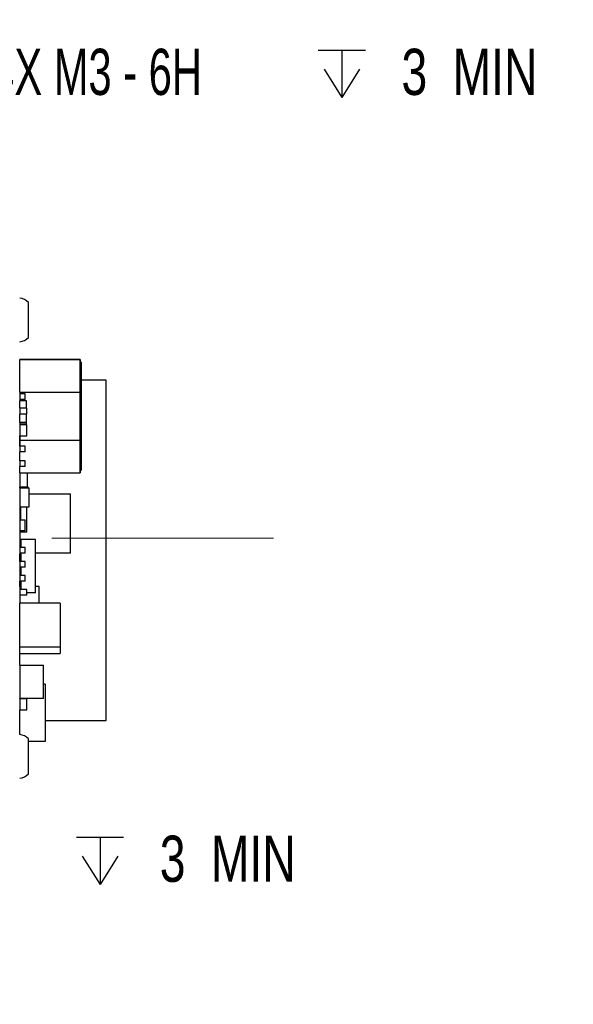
# Paper-space layout 'FFC body' of a CAD drawing. Header units: millimetres. Extents: x 5 to 274, y 4 to 211.
# Tile 4 of 12: x 134 to 165, y 86 to 142. Entities that reach past the tile are written whole.
import ezdxf

# ---------------------------------------------------------------- set-up
doc = ezdxf.new("R2010")
doc.units = ezdxf.units.MM
doc.linetypes.add('CENTERX2', pattern=[20.32, 12.7, -2.54, 2.54, -2.54])
doc.layers.add('DIMENSIONS', color=8, linetype='Continuous')
doc.styles.add('SLDTEXTSTYLE0', font='TXT', dxfattribs={"width": 0.75})
doc.styles.add('SLDTEXTSTYLE5', font='TXT', dxfattribs={"width": 0.675})
doc.dimstyles.new('SLDDIMSTYLE9', dxfattribs={"dimtxt": 2.645833, "dimasz": 3.302, "dimexe": 0, "dimexo": 0.0625, "dimgap": 0.661458, "dimtad": 0, "dimtih": 1, "dimtoh": 1, "dimdec": 6, "dimrnd": 1e-09, "dimzin": 12, "dimdsep": 46, "dimtxsty": 'SLDTEXTSTYLE0', "dimsah": 1, "dimcen": 0, "dimadec": 0, "dimazin": 3, "dimtfac": 1, "dimtofl": 0, "dimtmove": 0, "dimatfit": 3, "dimfxl": 1, "dimfrac": 2, "dimtolj": 1, "dimtzin": 12, "dimarcsym": 0})

# ---------------------------------------------------------------- blocks, each defined once
blk = doc.blocks.new('SW_SYMBOL_HOLE_DEPTH')
at = {"layer": 'DIMENSIONS', "color": 0}
for p, q in [((0, 875), (800, 875)), ((400, 875), (400, 75)), ((100, 555), (400, 75)), ((700, 555), (400, 75))]:
    blk.add_line(p, q, dxfattribs=at)
blk = doc.blocks.new('_D_60')
at = {"layer": 'DIMENSIONS'}
for p, q in [((117.593, 105.582), (111.714, 94.125)), ((111.714, 94.125), (118.064, 94.125))]:
    blk.add_line(p, q, dxfattribs=at)
blk.add_solid([(117.593, 105.582), (115.633, 102.876), (116.537, 102.412)], dxfattribs=at)
at = {"layer": 'DIMENSIONS', "xscale": 0.0033796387, "yscale": 0.0033796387, "zscale": 0.0033796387}
blk.add_blockref('SW_SYMBOL_HOLE_DEPTH', (136.801, 92.39), dxfattribs=at)
at = {"layer": 'DIMENSIONS', "attachment_point": 1}
for s, insert, char_height, style in [('4X M2 - 6H', (118.064, 95.434), 2.6458, 'SLDTEXTSTYLE5'), ('3', (141.577, 95.434), 2.646, 'SLDTEXTSTYLE0'), ('MIN', (144.507, 95.434), 2.6458, 'SLDTEXTSTYLE0')]:
    blk.add_mtext(s, dxfattribs=dict(at, insert=insert, char_height=char_height, style=style))
blk = doc.blocks.new('_D_66')
at = {"layer": 'DIMENSIONS'}
for p, q in [((119.366, 145.197), (130.36, 139.192)), ((130.36, 139.192), (131.917, 139.192))]:
    blk.add_line(p, q, dxfattribs=at)
blk.add_solid([(119.366, 145.197), (122.02, 143.169), (122.507, 144.06)], dxfattribs=at)
at = {"layer": 'DIMENSIONS', "xscale": 0.0033796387, "yscale": 0.0033796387, "zscale": 0.0033796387}
blk.add_blockref('SW_SYMBOL_HOLE_DEPTH', (150.654, 137.457), dxfattribs=at)
at = {"layer": 'DIMENSIONS', "attachment_point": 1}
for s, insert, char_height, style in [('4X M3 - 6H', (131.917, 140.501), 2.6458, 'SLDTEXTSTYLE5'), ('3', (155.429, 140.501), 2.646, 'SLDTEXTSTYLE0'), ('MIN', (158.359, 140.501), 2.6458, 'SLDTEXTSTYLE0')]:
    blk.add_mtext(s, dxfattribs=dict(at, insert=insert, char_height=char_height, style=style))

psp = doc.layouts.new('FFC body')

# ---------------------------------------------------------------- linework, layer by layer
at = {"color": 7, "linetype": 'Continuous', "lineweight": 25}
for p, q in [((134.0491738, 123.9718718), (134.0491738, 125.9718718)), ((133.5636799, 120.8298598), (133.56368, 122.6963396)), ((137.01368, 122.6963396), (133.56368, 122.6963396)), ((133.94368, 122.6963396), (133.56368, 122.6963396)), ((133.56368, 122.6963396), (133.56368, 122.6963396)), ((133.5636801, 122.6963399), (137.0136801, 122.6963399)), ((133.5636801, 122.6963399), (133.9436801, 122.6963399)), ((133.5636801, 122.6963399), (133.5636801, 122.6963399)), ((133.94368, 122.6963396), (133.9436801, 122.6963399)), ((137.01368, 122.6963396), (137.0136799, 120.8298598)), ((137.0136799, 120.7583254), (137.01368, 122.5463396)), ((137.0136801, 122.6963399), (137.01368, 122.6963396)), ((137.01368, 122.5463396), (137.0136801, 122.5463399)), ((137.01368, 122.5463396), (137.06368, 122.5463396)), ((137.0136802, 120.8298605), (137.0136801, 122.6963399)), ((137.0636801, 122.5463399), (137.0136801, 122.5463399)), ((137.06368, 122.5463396), (137.0636799, 120.7583254)), ((137.0636801, 122.5463399), (137.06368, 122.5463396)), ((137.0636802, 120.7583261), (137.0636801, 122.5463399)), ((138.5136828, 121.5218733), (137.0636802, 121.5218733)), ((138.5136828, 102.0218748), (138.5136828, 121.5218733)), ((133.5636799, 120.8298598), (133.5636799, 120.7358382)), ((133.5636799, 120.8298598), (137.0136799, 120.8298598)), ((133.8636794, 120.7358382), (133.56368, 120.7358382)), ((133.56368, 120.7358382), (133.56368, 120.4068523)), ((133.8636794, 120.4068523), (133.8636794, 120.7358382)), ((137.0136799, 120.8298598), (137.0136799, 118.0828191)), ((137.0136799, 118.1543534), (137.0136799, 120.7583254)), ((137.0136799, 120.7583254), (137.0636799, 120.7583254)), ((137.0136802, 118.0828198), (137.0136802, 120.8298605)), ((137.0636799, 120.7583254), (137.0636799, 118.1543534)), ((137.0636801, 121.0081754), (137.06368, 121.1995077)), ((137.0636802, 118.1543541), (137.0636802, 120.7583261)), ((133.5636799, 120.4068523), (133.5636799, 120.3413394)), ((133.9436799, 120.3413394), (133.5636799, 120.3413394)), ((133.8636794, 120.4068523), (133.56368, 120.4068523)), ((133.56368, 119.9108413), (133.56368, 120.34134)), ((133.9436799, 119.9108413), (133.9436799, 120.3413394)), ((137.0636801, 120.6427644), (137.0636801, 120.2409439)), ((133.5536794, 119.8862659), (133.5536794, 119.6962659)), ((133.5536794, 119.6962659), (133.5636794, 119.6962659)), ((133.5636794, 119.0962659), (133.5636794, 119.5818554)), ((133.9636792, 119.9108413), (133.56368, 119.9108413)), ((133.56368, 119.9108413), (133.56368, 119.5818554)), ((133.9636792, 119.5818554), (133.56368, 119.5818554)), ((133.9436799, 118.9608425), (133.9436799, 119.5818554)), ((133.9636792, 119.5818554), (133.9636792, 119.9108413)), ((133.5536794, 119.0962659), (133.5636794, 119.0962659)), ((133.5536794, 119.0962659), (133.5536794, 118.9062659)), ((133.5636794, 119.0962659), (133.5536794, 119.0962659)), ((133.5536794, 119.0962659), (133.5536794, 119.0962659)), ((133.5636794, 119.0962659), (133.9436799, 119.0962659)), ((133.9436799, 119.0962659), (133.5636794, 119.0962659)), ((133.5636794, 119.0962659), (133.5636794, 119.0962659)), ((133.56368, 119.0608428), (133.56368, 118.9608425)), ((133.9436799, 119.0608428), (133.56368, 119.0608428)), ((133.9636792, 118.9608425), (133.56368, 118.9608425)), ((133.56368, 118.9608425), (133.56368, 118.3318572)), ((133.9636792, 118.3318572), (133.9636792, 118.9608425)), ((137.06368, 118.1806165), (137.06368, 118.6439093)), ((137.06368, 118.1806164), (137.06368, 118.6439092)), ((137.06368, 118.6082935), (137.06368, 118.0619929)), ((137.06368, 118.6082934), (137.06368, 118.0619928)), ((137.0636801, 118.1806166), (137.0636801, 118.6439094)), ((137.0636801, 118.2820069), (137.0636801, 118.6398883)), ((137.0636801, 118.6082936), (137.0636801, 118.061993)), ((133.5536794, 118.2619907), (133.5536794, 117.7819907)), ((133.5636794, 118.2619907), (133.5536794, 118.2619907)), ((133.5636799, 118.0828191), (133.5636799, 118.3318572)), ((133.5636799, 118.0828191), (137.0136799, 118.0828191)), ((133.5636799, 117.7358382), (133.5636799, 118.0828191)), ((133.56368, 118.3318572), (133.9636792, 118.3318572)), ((137.01368, 116.3663396), (137.0136799, 118.1543534)), ((137.0136799, 118.1543534), (137.0636799, 118.1543534)), ((137.0136799, 118.0828191), (137.01368, 116.2163396)), ((137.0136801, 116.2163399), (137.0136802, 118.0828198)), ((137.0636799, 118.1543534), (137.06368, 116.3663396)), ((137.0636799, 117.4886931), (137.06368, 118.0579716)), ((137.06368, 118.0619929), (137.06368, 117.4886933)), ((137.06368, 118.0619928), (137.06368, 117.4886932)), ((137.06368, 117.4886933), (137.0636801, 118.0579718)), ((137.06368, 117.4886932), (137.06368, 118.0579717)), ((137.0636801, 117.9459544), (137.06368, 117.4530775)), ((137.06368, 117.9459543), (137.06368, 117.4530774)), ((137.06368, 117.9459542), (137.06368, 117.4530773)), ((137.0636801, 116.3663399), (137.0636802, 118.1543541)), ((137.0636801, 118.061993), (137.0636801, 117.4886934)), ((133.5636794, 117.7819907), (133.5536794, 117.7819907)), ((133.5636799, 116.9003623), (133.5636799, 117.4068523)), ((133.56368, 117.7358382), (133.56368, 117.4068523)), ((133.8636794, 117.7358382), (133.56368, 117.7358382)), ((133.8636794, 117.4068523), (133.56368, 117.4068523)), ((133.8636794, 117.4068523), (133.8636794, 117.7358382)), ((133.8636794, 116.9003623), (133.56368, 116.9003623)), ((133.56368, 116.9003623), (133.56368, 116.5713764)), ((133.8636794, 116.5713764), (133.8636794, 116.9003623)), ((133.56368, 116.2163396), (133.5636799, 116.5713764)), ((133.8636794, 116.5713764), (133.56368, 116.5713764)), ((133.56368, 116.2163399), (133.56368, 115.3858723)), ((133.56368, 116.2163396), (137.01368, 116.2163396)), ((133.9936792, 115.3858723), (133.9936792, 116.2163396)), ((137.01368, 116.3663396), (137.06368, 116.3663396)), ((137.01368, 116.2163396), (137.0136801, 116.2163399)), ((137.06368, 116.3663396), (137.0636801, 116.3663399)), ((133.5536794, 115.3614589), (133.5536794, 114.8814589)), ((133.5636794, 115.3614589), (133.5536794, 115.3614589)), ((133.5636794, 115.3714589), (134.0436794, 115.3714589)), ((133.5636794, 115.3614589), (133.5636794, 115.3714589)), ((133.9936792, 115.3858723), (133.56368, 115.3858723)), ((133.56368, 115.371459), (133.56368, 115.3858723)), ((133.56368, 115.3338438), (133.56368, 115.3338437)), ((134.09368, 115.3338438), (133.56368, 115.3338438)), ((134.09368, 115.3338437), (133.56368, 115.3338437)), ((133.56368, 115.3338437), (133.56368, 114.2588437)), ((134.0436794, 115.3614589), (134.0436794, 115.3714589)), ((134.0436794, 115.3614589), (134.0536794, 115.3614589)), ((134.0536794, 115.3338438), (134.0536794, 115.3614589)), ((134.09368, 115.3338437), (134.09368, 115.3338438)), ((134.09368, 114.2588437), (134.09368, 115.3338437)), ((133.5636794, 114.8814589), (133.5536794, 114.8814589)), ((134.09368, 115.0158703), (136.4636793, 115.0158703)), ((136.4636793, 111.615872), (136.4636793, 115.0158703)), ((133.56368, 114.2588437), (133.56368, 113.5276226)), ((133.56368, 114.2588437), (134.09368, 114.2588437)), ((133.6036799, 114.2588437), (133.6036799, 113.5276226)), ((133.9636792, 112.8212641), (133.9636792, 114.2588437)), ((133.56368, 113.5276226), (133.8636794, 113.5276226)), ((133.56368, 113.5276226), (133.56368, 112.8986373)), ((133.8636794, 112.8986373), (133.8636794, 113.5276226)), ((133.56368, 112.8986373), (133.56368, 112.2108387)), ((133.8636794, 112.8986373), (133.56368, 112.8986373)), ((133.6036799, 112.8986373), (133.6036799, 112.8212641)), ((133.9636792, 112.8212641), (133.6036799, 112.8212641)), ((133.6136799, 112.3864271), (133.6136799, 111.935839)), ((134.4636807, 112.3864271), (133.6136799, 112.3864271)), ((134.4636807, 109.3364255), (134.4636807, 112.3864271)), ((133.56368, 112.2108387), (133.6136799, 112.2108387)), ((133.56368, 112.2108387), (133.56368, 111.935839)), ((133.8636794, 111.935839), (133.56368, 111.935839)), ((133.56368, 111.935839), (133.56368, 111.6068531)), ((133.8636794, 111.6068531), (133.8636794, 111.935839)), ((133.56368, 111.6068531), (133.56368, 111.5818534)), ((133.8636794, 111.6068531), (133.56368, 111.6068531)), ((133.6136799, 111.5818534), (133.56368, 111.5818534)), ((133.56368, 111.1319182), (133.56368, 111.5818534)), ((133.8636794, 111.1319182), (133.56368, 111.1319182)), ((133.56368, 111.1319182), (133.56368, 110.8029324)), ((133.6136799, 111.6068531), (133.6136799, 111.1319182)), ((133.8636794, 110.8029324), (133.8636794, 111.1319182)), ((136.4636793, 111.615872), (134.4636807, 111.615872)), ((133.5536794, 110.9362308), (133.5536794, 110.4562308)), ((133.5636794, 110.9362308), (133.5536794, 110.9362308)), ((133.8636794, 110.8029324), (133.56368, 110.8029324)), ((133.56368, 110.6858372), (133.56368, 110.3346389)), ((133.56368, 110.6858372), (133.6136799, 110.6858372)), ((133.6136799, 110.8029324), (133.6136799, 110.3346389)), ((133.5636794, 110.4562308), (133.5536794, 110.4562308)), ((133.56368, 110.3346389), (133.56368, 110.005653)), ((133.8636794, 110.3346389), (133.56368, 110.3346389)), ((133.8636794, 110.005653), (133.56368, 110.005653)), ((133.56368, 109.6963457), (133.56368, 110.005653)), ((133.6136799, 110.005653), (133.6136799, 109.5358413)), ((133.8636794, 110.005653), (133.8636794, 110.3346389)), ((133.56368, 109.6963457), (133.56368, 109.5358413)), ((133.6136799, 109.6963457), (133.56368, 109.6963457)), ((133.9636792, 109.5358413), (133.56368, 109.5358413)), ((133.56368, 109.5358413), (133.56368, 109.2068554)), ((133.9636792, 109.2068554), (133.9636792, 109.5358413)), ((134.6636804, 109.6963457), (134.4636807, 109.6963457)), ((134.6636804, 108.7464412), (134.6636804, 109.6963457)), ((133.56368, 109.2068554), (133.56368, 108.7464412)), ((133.9636792, 109.2068554), (133.56368, 109.2068554)), ((134.4636807, 109.3364255), (133.9636792, 109.3364255)), ((135.8636805, 108.7464412), (133.56368, 108.7464412)), ((133.56368, 106.2464309), (133.56368, 108.7464412)), ((135.8636805, 108.7464412), (135.8636805, 106.2464309)), ((133.56368, 106.2464309), (135.8636805, 106.2464309)), ((133.56368, 105.8654304), (133.56368, 106.2464309)), ((135.8636805, 106.2464309), (135.8636805, 105.8654304)), ((133.56368, 105.1903484), (133.56368, 105.8654304)), ((133.56368, 105.8654304), (135.8636805, 105.8654304)), ((133.56368, 105.1903484), (133.56368, 103.2903472)), ((133.56368, 105.1903484), (134.9136799, 105.1903484)), ((134.9136799, 103.2903472), (134.9136799, 105.1903484)), ((135.0136797, 104.1114097), (134.9136799, 104.1114097)), ((135.0136797, 104.1114097), (135.0136797, 100.8314365)), ((134.9136799, 103.2903472), (133.56368, 103.2903472)), ((133.56368, 103.2608379), (133.56368, 103.2903472)), ((133.9636792, 103.2608379), (133.56368, 103.2608379)), ((133.56368, 103.2608379), (133.56368, 102.6318526)), ((133.9636792, 102.6318526), (133.9636792, 103.2608379)), ((133.56368, 102.6318526), (133.9636792, 102.6318526)), ((133.56368, 101.2205413), (133.56368, 102.6318526)), ((135.0136797, 102.0218748), (138.5136828, 102.0218748)), ((134.0491738, 98.9718718), (134.0491738, 100.9718718)), ((135.0136797, 100.8314365), (134.0491738, 100.8314365))]:
    psp.add_line(p, q, dxfattribs=at)
at = {"color": 7, "linetype": 'CENTERX2', "lineweight": 18}
psp.add_line((148.0914996, 112.4718718), (108.6991738, 112.4718718), dxfattribs=at)
at = {"color": 7, "linetype": 'Continuous', "lineweight": 25}
for centre, radius, start, end in [((133.4879263, 125.4743768), 0.75, 41.55407748, 85.31582017), ((133.4879263, 124.4693668), 0.75, 274.68417983, 318.44592252), ((133.5636794, 119.8862659), 0.01, 90, 180), ((133.5636794, 119.8862659), 0.01, 90, 180), ((133.5636794, 118.9062659), 0.01, 180, 270), ((133.5636794, 118.2619907), 0.01, 90, 180), ((133.5636794, 118.2619907), 0.01, 90, 180), ((133.5636794, 117.7819907), 0.01, 180, 270), ((133.5636794, 115.3614589), 0.01, 90, 180), ((133.5636794, 115.3614589), 0.01, 90, 180), ((134.0436794, 115.3614589), 0.01, 0, 90), ((134.0436794, 115.3614589), 0.01, 360, 90), ((133.5636794, 114.8814589), 0.01, 180, 270), ((133.5636794, 110.9362308), 0.01, 90, 180), ((133.5636794, 110.9362308), 0.01, 90, 180), ((133.5636794, 110.9364597), 0.01, 90, 159.95199954), ((133.5636794, 110.4562308), 0.01, 180, 270), ((133.4879263, 100.4743768), 0.75, 41.55407748, 85.31582017), ((133.4879263, 99.4693668), 0.75, 274.68417983, 318.44592252)]:
    psp.add_arc(centre, radius, start, end, dxfattribs=at)
for points, knots in [([(137.06368, 121.1457343), (137.06368, 121.1463774), (137.06368, 121.1495925), (137.06368, 121.1630739), (137.06368, 121.1860417), (137.06368, 121.2112907), (137.06368, 121.2363324), (137.06368, 121.256201), (137.06368, 121.2808266), (137.06368, 121.3003603), (137.06368, 121.3245654), (137.06368, 121.3437611), (137.06368, 121.3675425), (137.06368, 121.3863978), (137.06368, 121.4097516), (137.06368, 121.4282631), (137.06368, 121.4511847), (137.06368, 121.4693478), (137.06368, 121.4918304), (137.06368, 121.5140914), (137.06368, 121.5360516), (137.06368, 121.5577819), (137.06368, 121.5792811), (137.06368, 121.6004652), (137.06368, 121.621407), (137.06368, 121.6421044), (137.06368, 121.6624667), (137.06368, 121.6825699), (137.06368, 121.6984428), (137.06368, 121.7180123), (137.06368, 121.7373066), (137.06368, 121.75622), (137.06368, 121.7748363), (137.06368, 121.7931507), (137.06368, 121.811045), (137.06368, 121.82861), (137.06368, 121.8458395), (137.06368, 121.8625997), (137.06368, 121.8789905), (137.06368, 121.8950037), (137.06368, 121.9104869), (137.06368, 121.9255509), (137.06368, 121.9401857), (137.06368, 121.9542158), (137.06368, 121.9677661), (137.06368, 121.9782128), (137.06368, 121.9907495), (137.06368, 122.0027509), (137.06368, 122.0139957), (137.06368, 122.0246394), (137.06368, 122.0326606), (137.06368, 122.0420331), (137.06368, 122.0489942), (137.06368, 122.0569857), (137.06368, 122.0627969), (137.06368, 122.0692939), (137.06368, 122.0750063), (137.06368, 122.0796215), (137.06368, 122.083378), (137.06368, 122.0856833), (137.06368, 122.0876586), (137.06368, 122.0885028), (137.06368, 122.0886138), (137.06368, 122.0879398), (137.06368, 122.086128), (137.06368, 122.0839056), (137.06368, 122.0801325), (137.06368, 122.0744198), (137.06368, 122.0673806), (137.06368, 122.063073)], [0, 0, 0, 0, 0.00118159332, 0.00590801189, 0.02481633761, 0.04372424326, 0.05317725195, 0.07208469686, 0.08153765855, 0.10044478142, 0.10989770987, 0.12880460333, 0.13825750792, 0.15716423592, 0.16661712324, 0.1855237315, 0.19497660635, 0.21388312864, 0.22333599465, 0.24224245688, 0.26114889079, 0.27060174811, 0.2895081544, 0.30841455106, 0.31786740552, 0.33677379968, 0.35568019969, 0.36513305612, 0.38403947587, 0.39349233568, 0.4123987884, 0.43130527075, 0.44075814, 0.45966467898, 0.47857126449, 0.4880241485, 0.50693081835, 0.52583755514, 0.53529046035, 0.55419731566, 0.57310426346, 0.58255719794, 0.60146430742, 0.62037154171, 0.62982451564, 0.64873196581, 0.65818496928, 0.67709267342, 0.69600056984, 0.7054536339, 0.72436185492, 0.73381496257, 0.75272355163, 0.7621767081, 0.78108570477, 0.79053891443, 0.80944834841, 0.82835808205, 0.83781138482, 0.8567215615, 0.86617491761, 0.88508550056, 0.89453890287, 0.91344981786, 0.92290325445, 0.94181439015, 0.95126784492, 0.97017906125, 1, 1, 1, 1]), ([(137.06368, 122.063073), (137.06368, 122.0628877), (137.06368, 122.0619611), (137.06368, 122.0602132), (137.06368, 122.0577356), (137.06368, 122.0551067), (137.06368, 122.0523301), (137.06368, 122.0494072), (137.06368, 122.0463401), (137.06368, 122.0431309), (137.06368, 122.0397818), (137.06368, 122.0362951), (137.06368, 122.0326731), (137.06368, 122.0289182), (137.06368, 122.0250327), (137.0636801, 122.0210192), (137.0636801, 122.0168802), (137.0636801, 122.012618), (137.0636801, 122.0082353), (137.0636801, 122.0037346), (137.0636801, 121.9991184), (137.0636801, 121.9943892), (137.0636801, 121.9895495), (137.0636801, 121.9846019), (137.0636801, 121.9795488), (137.0636801, 121.9743927), (137.0636801, 121.969136), (137.0636801, 121.9637812), (137.0636801, 121.9583306), (137.0636801, 121.9527866), (137.0636801, 121.9452729), (137.0636801, 121.9375809), (137.0636801, 121.9297209), (137.0636801, 121.9237439), (137.0636801, 121.9176868), (137.0636801, 121.9115519), (137.0636801, 121.9053411), (137.0636801, 121.8990564), (137.0636801, 121.8926999), (137.0636801, 121.8862735), (137.0636801, 121.8797791), (137.0636801, 121.8732186), (137.0636801, 121.8665939), (137.0636801, 121.8599067), (137.0636801, 121.8531587), (137.0636801, 121.8440827), (137.0636801, 121.8348917), (137.0636801, 121.8255934), (137.0636801, 121.8185675), (137.0636801, 121.811491), (137.0636801, 121.8043653), (137.0636801, 121.797192), (137.0636801, 121.7899727), (137.0636801, 121.7827088), (137.0636801, 121.7754017), (137.0636801, 121.7656032), (137.0636801, 121.7557236), (137.0636801, 121.7457697), (137.0636801, 121.7382683), (137.0636801, 121.7307322), (137.0636801, 121.7231628), (137.0636801, 121.7155612), (137.0636801, 121.7079289), (137.0636801, 121.697713), (137.0636801, 121.6874402), (137.0636801, 121.6771169), (137.0636801, 121.6693496), (137.0636801, 121.6576664), (137.0636801, 121.6485198), (137.0636801, 121.6419864)], [0, 0, 0, 0, 0.0034841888, 0.0174215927, 0.0313589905, 0.0452963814, 0.0592337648, 0.0731711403, 0.0871085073, 0.1010458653, 0.1149832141, 0.1289205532, 0.1428578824, 0.1567952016, 0.1707325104, 0.1846698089, 0.1986070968, 0.2125443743, 0.2264816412, 0.2404188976, 0.2543561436, 0.2682933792, 0.2822306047, 0.29616782, 0.3101050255, 0.3240422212, 0.3379794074, 0.3519165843, 0.3658537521, 0.379790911, 0.3937280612, 0.4216049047, 0.4355420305, 0.4494791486, 0.4634162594, 0.477353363, 0.4912904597, 0.5052275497, 0.5191646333, 0.5331017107, 0.5470387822, 0.560975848, 0.5749129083, 0.5888499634, 0.6027870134, 0.6167240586, 0.6446001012, 0.6585371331, 0.672474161, 0.686411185, 0.7003482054, 0.7142852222, 0.7282222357, 0.7421592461, 0.7560962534, 0.7700332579, 0.7979089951, 0.8118459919, 0.8257829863, 0.8397199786, 0.8536569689, 0.8675939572, 0.8815309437, 0.8954679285, 0.9233435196, 0.9372804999, 0.9512174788, 0.9651544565, 1, 1, 1, 1]), ([(137.06368, 121.7701943), (137.06368, 121.7704683), (137.06368, 121.7718385), (137.06368, 121.7752339), (137.06368, 121.7798997), (137.06368, 121.7845616), (137.06368, 121.7882863), (137.06368, 121.790613), (137.06368, 121.7923684), (137.06368, 121.793561), (137.06368, 121.7940289), (137.06368, 121.7939776), (137.06368, 121.79342), (137.06368, 121.7922238), (137.06368, 121.7905774), (137.06368, 121.7884945), (137.06368, 121.7853419), (137.06368, 121.7815795), (137.06368, 121.7779706), (137.06368, 121.774031), (137.06368, 121.7697717), (137.06368, 121.7641844), (137.06368, 121.758153), (137.06368, 121.7517072), (137.06368, 121.744874), (137.06368, 121.7376782), (137.06368, 121.7301425), (137.06368, 121.7222875), (137.06368, 121.7141321), (137.06368, 121.7056934), (137.06368, 121.6969871), (137.06368, 121.6880277), (137.06368, 121.6788281), (137.06368, 121.6694005), (137.06368, 121.6597557), (137.06368, 121.6499038), (137.06368, 121.6365037), (137.06368, 121.6227242), (137.06368, 121.6085969), (137.06368, 121.597834), (137.06368, 121.5869092), (137.06368, 121.5758283), (137.06368, 121.5645964), (137.06368, 121.549425), (137.06368, 121.5339692), (137.06368, 121.5182459), (137.06368, 121.506323), (137.06368, 121.4942725), (137.06368, 121.4820972), (137.06368, 121.4657006), (137.06368, 121.4490643), (137.06368, 121.4321983), (137.06368, 121.4194357), (137.06368, 121.4065614), (137.06368, 121.3935771), (137.06368, 121.3761194), (137.06368, 121.3584463), (137.06368, 121.3405635), (137.06368, 121.3270474), (137.06368, 121.3134279), (137.06368, 121.2997055), (137.06368, 121.2812725), (137.06368, 121.2626353), (137.06368, 121.2437977), (137.06368, 121.2295694), (137.06368, 121.2152417), (137.06368, 121.2008118), (137.06368, 121.1790089), (137.06368, 121.1617671), (137.06368, 121.1494446)], [0, 0, 0, 0, 0.001782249, 0.0089120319, 0.0231766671, 0.0374412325, 0.0517056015, 0.0659696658, 0.0730993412, 0.0873628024, 0.1016258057, 0.1087553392, 0.1230176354, 0.1372794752, 0.1444088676, 0.1586700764, 0.1729309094, 0.1871914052, 0.2014516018, 0.2085808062, 0.2228406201, 0.2371002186, 0.2513596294, 0.2656188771, 0.2798779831, 0.2941369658, 0.3083958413, 0.3226546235, 0.3369133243, 0.3511719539, 0.3654305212, 0.3796890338, 0.3939474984, 0.4082059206, 0.4224643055, 0.4367226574, 0.4509809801, 0.4794999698, 0.4937582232, 0.5080164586, 0.522274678, 0.5365328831, 0.5507910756, 0.565049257, 0.593567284, 0.6078254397, 0.622083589, 0.636341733, 0.6505998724, 0.6648580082, 0.6933757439, 0.7076338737, 0.7218920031, 0.7361501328, 0.7504082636, 0.7646663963, 0.793184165, 0.8074423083, 0.8217004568, 0.8359586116, 0.8502167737, 0.8644749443, 0.8929930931, 0.9072512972, 0.9215095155, 0.93576775, 0.9500260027, 0.9642842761, 1, 1, 1, 1]), ([(137.06368, 121.1995077), (137.06368, 121.1999485), (137.06368, 121.2021525), (137.06368, 121.2079519), (137.06368, 121.2170951), (137.06368, 121.2265305), (137.06368, 121.2342465), (137.06368, 121.2420731), (137.06368, 121.2500633), (137.06368, 121.2602475), (137.06368, 121.2685502), (137.06368, 121.2770018), (137.06368, 121.2855514), (137.06368, 121.2942459), (137.06368, 121.3052871), (137.06368, 121.3142571), (137.06368, 121.3233577), (137.06368, 121.3325442), (137.06368, 121.3418573), (137.06368, 121.3512907), (137.06368, 121.3608029), (137.06368, 121.3704312), (137.06368, 121.3801688), (137.06368, 121.3899779), (137.06368, 121.3998918), (137.06368, 121.409903), (137.06368, 121.4199773), (137.06368, 121.430144), (137.06368, 121.4403938), (137.06368, 121.4506971), (137.06368, 121.4610777), (137.06368, 121.4715242), (137.06368, 121.4793898), (137.06368, 121.4899157), (137.06368, 121.5004944), (137.06368, 121.5111104), (137.06368, 121.5190877), (137.06368, 121.5270772), (137.06368, 121.5377414), (137.06368, 121.5484151), (137.06368, 121.5590749), (137.06368, 121.5670576), (137.06368, 121.5750231), (137.06368, 121.582965), (137.06368, 121.5908768), (137.06368, 121.6013772), (137.06368, 121.6117907), (137.06368, 121.6220785), (137.06368, 121.629723), (137.06368, 121.6372876), (137.06368, 121.644763), (137.06368, 121.6521389), (137.06368, 121.6594055), (137.06368, 121.6689362), (137.06368, 121.67821), (137.06368, 121.6871793), (137.06368, 121.6937451), (137.06368, 121.7001415), (137.06368, 121.7063599), (137.06368, 121.7123925), (137.06368, 121.7201798), (137.06368, 121.7275705), (137.06368, 121.7345393), (137.06368, 121.7395527), (137.06368, 121.7443507), (137.06368, 121.7504622), (137.06368, 121.7561315), (137.06368, 121.7633453), (137.06368, 121.7673442), (137.06368, 121.7701943)], [0, 0, 0, 0, 0.0029500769, 0.0147507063, 0.0383540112, 0.0619572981, 0.0737579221, 0.0855585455, 0.1091618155, 0.1209624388, 0.1445657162, 0.1563663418, 0.1681669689, 0.1917702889, 0.2035709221, 0.2271743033, 0.2389749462, 0.2507755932, 0.2743791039, 0.2861797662, 0.2979804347, 0.3215841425, 0.3333848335, 0.3451855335, 0.3687895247, 0.3805902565, 0.3923910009, 0.4159953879, 0.4277961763, 0.4395969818, 0.4632019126, 0.4750027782, 0.486803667, 0.4986045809, 0.5222104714, 0.5340114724, 0.5458125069, 0.5576135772, 0.5694146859, 0.5930222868, 0.6048235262, 0.6166248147, 0.6284261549, 0.6402275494, 0.6520290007, 0.663830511, 0.6874415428, 0.69924324, 0.711045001, 0.7228468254, 0.7346487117, 0.7464506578, 0.7582526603, 0.7700547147, 0.7936699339, 0.8054721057, 0.8172743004, 0.8290765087, 0.8408787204, 0.8526809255, 0.8644831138, 0.8880986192, 0.8999006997, 0.9117027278, 0.9235046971, 0.9353066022, 0.9589194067, 0.9707210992, 1, 1, 1, 1]), ([(137.0636801, 121.6419864), (137.0636801, 121.641332), (137.0636801, 121.6380599), (137.0636801, 121.6321602), (137.0636801, 121.6242773), (137.0636801, 121.6137449), (137.0636801, 121.6031824), (137.0636801, 121.5925954), (137.0636801, 121.584644), (137.0636801, 121.5766825), (137.0636801, 121.5660551), (137.0636801, 121.5554117), (137.0636801, 121.544758), (137.0636801, 121.5367635), (137.0636801, 121.528766), (137.0636801, 121.5207665), (137.0636801, 121.5100992), (137.0636801, 121.4994321), (137.0636801, 121.4887707), (137.0636801, 121.4807785), (137.0636801, 121.4727912), (137.0636801, 121.4621492), (137.0636801, 121.4515211), (137.0636801, 121.4409121), (137.0636801, 121.4329659), (137.0636801, 121.4223863), (137.0636801, 121.4118316), (137.0636801, 121.4013071), (137.0636801, 121.3934299), (137.0636801, 121.3829494), (137.0636801, 121.3725047), (137.0636801, 121.3621011), (137.0636801, 121.3543198), (137.0636801, 121.3439743), (137.0636801, 121.3336753), (137.0636801, 121.3234277), (137.0636801, 121.3157686), (137.0636801, 121.3055929), (137.0636801, 121.2954738), (137.0636801, 121.285416), (137.0636801, 121.2754), (137.0636801, 121.2654483), (137.0636801, 121.2555654), (137.0636801, 121.2481884), (137.0636801, 121.2384002), (137.0636801, 121.2286853), (137.0636801, 121.2190478), (137.0636801, 121.2094627), (137.0636801, 121.1999576), (137.0636801, 121.1905361), (137.0636801, 121.1811713), (137.0636801, 121.1718923), (137.0636801, 121.1604052), (137.0636801, 121.1513056), (137.0636801, 121.1422992), (137.0636801, 121.1333555), (137.0636801, 121.1245066), (137.0636801, 121.1135674), (137.0636801, 121.1049142), (137.0636801, 121.0963615), (137.0636801, 121.0878762), (137.0636801, 121.0794925), (137.0636801, 121.0691423), (137.0636801, 121.060966), (137.0636801, 121.0508778), (137.0636801, 121.0429122), (137.0636801, 121.0330917), (137.0636801, 121.0220636), (137.0636801, 121.0132345), (137.0636801, 121.0081754)], [0, 0, 0, 0, 0.00287564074, 0.01437840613, 0.02588117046, 0.03738393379, 0.0603907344, 0.07189349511, 0.08339625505, 0.09489901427, 0.10640177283, 0.12940853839, 0.14091129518, 0.15241405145, 0.16391680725, 0.17541956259, 0.18692231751, 0.20992905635, 0.22143181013, 0.23293456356, 0.24443731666, 0.25594006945, 0.2789467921, 0.29044954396, 0.30195229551, 0.31345504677, 0.33646175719, 0.34796450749, 0.35946725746, 0.37097000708, 0.39397670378, 0.40547945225, 0.41698220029, 0.42848494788, 0.45149162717, 0.46299437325, 0.47449711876, 0.48599986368, 0.50900651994, 0.52050926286, 0.53201200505, 0.55501863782, 0.56652137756, 0.5780241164, 0.58952685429, 0.61253345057, 0.6240361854, 0.63553891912, 0.65854548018, 0.67004821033, 0.6815509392, 0.7045574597, 0.7160601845, 0.73906667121, 0.75056939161, 0.76207211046, 0.785078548, 0.79658126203, 0.81958765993, 0.83109036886, 0.84259307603, 0.86559941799, 0.87710211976, 0.90010841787, 0.91161111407, 0.93461736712, 0.94612005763, 0.96912626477, 1, 1, 1, 1]), ([(137.06368, 121.1494446), (137.06368, 121.1488269), (137.06368, 121.1457381), (137.06368, 121.132739), (137.06368, 121.1103004), (137.06368, 121.0851081), (137.06368, 121.0597347), (137.06368, 121.039294), (137.06368, 121.0135817), (137.06368, 120.992886), (137.06368, 120.972079), (137.06368, 120.9512008), (137.06368, 120.9302208), (137.06368, 120.9091558), (137.06368, 120.8880379), (137.06368, 120.8668465), (137.06368, 120.8456015), (137.06368, 120.829645), (137.06368, 120.8083437), (137.06368, 120.7870123), (137.06368, 120.7656757), (137.06368, 120.7443418), (137.06368, 120.7230213), (137.06368, 120.7017449), (137.06368, 120.6858162), (137.06368, 120.6699226), (137.06368, 120.6487871), (137.06368, 120.6277507), (137.06368, 120.6068551), (137.06368, 120.591263), (137.06368, 120.5757595), (137.06368, 120.555219), (137.06368, 120.5348956), (137.06368, 120.5148447), (137.06368, 120.4999549), (137.06368, 120.4852255), (137.06368, 120.4706702), (137.06368, 120.4563027), (137.06368, 120.4374141), (137.06368, 120.4189556), (137.06368, 120.400997), (137.06368, 120.3877922), (137.06368, 120.3748654), (137.06368, 120.3622314), (137.06368, 120.349905), (137.06368, 120.3379002), (137.06368, 120.3223389), (137.06368, 120.3074708), (137.06368, 120.2933513), (137.06368, 120.2831449), (137.06368, 120.2733296), (137.06368, 120.2639128), (137.06368, 120.2518956), (137.06368, 120.2406967), (137.06368, 120.2303349), (137.06368, 120.2229822), (137.06368, 120.2160472), (137.06368, 120.2073548), (137.06368, 120.1994893), (137.06368, 120.1924388), (137.06368, 120.1859229), (137.06368, 120.1801966), (137.06368, 120.1752342), (137.06368, 120.1707699), (137.06368, 120.1670374), (137.06368, 120.1632411), (137.06368, 120.1608983), (137.06368, 120.1582869), (137.06368, 120.1576798), (137.06368, 120.1572242)], [0, 0, 0, 0, 0.0014767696, 0.0073838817, 0.0310145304, 0.0546452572, 0.0664597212, 0.0900905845, 0.1019050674, 0.1255360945, 0.1373506, 0.149165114, 0.1727964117, 0.1846109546, 0.1964255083, 0.2200571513, 0.2318717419, 0.2436863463, 0.2555009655, 0.2791331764, 0.2909478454, 0.302762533, 0.3263953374, 0.3382100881, 0.3500248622, 0.3618396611, 0.3736544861, 0.3972884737, 0.4091033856, 0.4209183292, 0.432733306, 0.4445483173, 0.468183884, 0.4799990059, 0.4918141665, 0.5036293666, 0.5154446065, 0.5272598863, 0.5390752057, 0.5627132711, 0.5745287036, 0.5863441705, 0.598159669, 0.6099751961, 0.6217907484, 0.6336063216, 0.6454219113, 0.669061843, 0.6808774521, 0.6926930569, 0.704508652, 0.7163242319, 0.7281397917, 0.7517790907, 0.7635945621, 0.7754099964, 0.7872253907, 0.7990407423, 0.8226781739, 0.8344933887, 0.8463085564, 0.8699444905, 0.8817595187, 0.8935745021, 0.9172089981, 0.9290238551, 0.9526573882, 0.9644721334, 1, 1, 1, 1]), ([(137.06368, 119.8592875), (137.06368, 119.8592523), (137.06368, 119.8591517), (137.06368, 119.8594881), (137.06368, 119.8603698), (137.06368, 119.8621125), (137.06368, 119.8644434), (137.06368, 119.8673872), (137.06368, 119.8711541), (137.06368, 119.8755472), (137.06368, 119.8805703), (137.06368, 119.8864428), (137.06368, 119.8929581), (137.06368, 119.8986875), (137.06368, 119.9064996), (137.06368, 119.9132723), (137.06368, 119.9223938), (137.06368, 119.9321736), (137.06368, 119.9428321), (137.06368, 119.9541484), (137.06368, 119.9637286), (137.06368, 119.9763582), (137.06368, 119.9869854), (137.06368, 120.000916), (137.06368, 120.0125768), (137.06368, 120.0277872), (137.06368, 120.0436292), (137.06368, 120.060296), (137.06368, 120.077565), (137.06368, 120.0918583), (137.06368, 120.1103013), (137.06368, 120.125512), (137.06368, 120.1450707), (137.06368, 120.161148), (137.06368, 120.1817547), (137.06368, 120.2028626), (137.06368, 120.2246007), (137.06368, 120.246781), (137.06368, 120.2648709), (137.06368, 120.2878816), (137.06368, 120.3112796), (137.06368, 120.3351507), (137.06368, 120.3593439), (137.06368, 120.378947), (137.06368, 120.4037274), (137.06368, 120.4287734), (137.06368, 120.4592027), (137.06368, 120.4848346), (137.06368, 120.5106426), (137.06368, 120.5366171), (137.06368, 120.568009), (137.06368, 120.5943225), (137.06368, 120.6207268), (137.06368, 120.6472144), (137.06368, 120.6790975), (137.06368, 120.7110488), (137.06368, 120.7430403), (137.06368, 120.7750468), (137.06368, 120.8070451), (137.06368, 120.8390143), (137.06368, 120.8709354), (137.06368, 120.9027913), (137.06368, 120.934567), (137.06368, 120.9662484), (137.06368, 120.9978248), (137.06368, 121.0292805), (137.06368, 121.0788023), (137.06368, 121.1174332), (137.06368, 121.1457343)], [0, 0, 0, 0, 0.00470742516, 0.0134773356, 0.03101859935, 0.04855992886, 0.05732985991, 0.07487129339, 0.09241279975, 0.10118275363, 0.11872437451, 0.13626607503, 0.14503605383, 0.16257787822, 0.17134787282, 0.18888982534, 0.19765983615, 0.21520191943, 0.23274409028, 0.24151412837, 0.25905642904, 0.26782648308, 0.28536890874, 0.29413897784, 0.31168151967, 0.32045160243, 0.33799424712, 0.35553695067, 0.36430705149, 0.38184982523, 0.39061993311, 0.4081627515, 0.41693286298, 0.43447569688, 0.44324580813, 0.46078862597, 0.47833141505, 0.48710151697, 0.50464423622, 0.51341432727, 0.53095694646, 0.54849948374, 0.55726954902, 0.57481194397, 0.58358199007, 0.60112422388, 0.61866634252, 0.63620834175, 0.64497833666, 0.66252015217, 0.68006184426, 0.69760341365, 0.70637335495, 0.72391474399, 0.74145601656, 0.75899717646, 0.77653822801, 0.7940791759, 0.81162002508, 0.82916078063, 0.84670144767, 0.86424203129, 0.8817825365, 0.89932296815, 0.91686333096, 0.93440362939, 0.95194386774, 1, 1, 1, 1]), ([(137.06368, 120.1572473), (137.06368, 120.1574143), (137.06368, 120.1576647), (137.06368, 120.1584718), (137.06368, 120.1594663), (137.06368, 120.1607639), (137.06368, 120.162321), (137.06368, 120.1640433), (137.06368, 120.1659988), (137.06368, 120.1687048), (137.06368, 120.1710683), (137.06368, 120.1742475), (137.06368, 120.1776414), (137.06368, 120.1812967), (137.06368, 120.1851321), (137.06368, 120.1891408), (137.06368, 120.1933631), (137.06368, 120.1977343), (137.06368, 120.2022496), (137.06368, 120.2078835), (137.06368, 120.2137198), (137.06368, 120.2187425), (137.06368, 120.223878), (137.06368, 120.2291234), (137.06368, 120.235585), (137.06368, 120.2422058), (137.06368, 120.2489789), (137.06368, 120.2558978), (137.06368, 120.2629568), (137.06368, 120.2701508), (137.06368, 120.2774749), (137.06368, 120.284925), (137.06368, 120.2924971), (137.06368, 120.3001878), (137.06368, 120.3079938), (137.06368, 120.3159122), (137.06368, 120.3239403), (137.06368, 120.3320759), (137.0636801, 120.3403167), (137.0636801, 120.3486608), (137.0636801, 120.3571064), (137.0636801, 120.365652), (137.0636801, 120.3742961), (137.0636801, 120.3830376), (137.0636801, 120.3918753), (137.0636801, 120.4008084), (137.0636801, 120.4128452), (137.0636801, 120.4250699), (137.0636801, 120.4374802), (137.0636801, 120.4468805), (137.0636801, 120.4563733), (137.0636801, 120.4659585), (137.0636801, 120.4756361), (137.0636801, 120.4854064), (137.0636801, 120.4952696), (137.0636801, 120.5052261), (137.0636801, 120.5152765), (137.0636801, 120.5254214), (137.0636801, 120.5356615), (137.0636801, 120.5459977), (137.0636801, 120.5599088), (137.0636801, 120.5740165), (137.0636801, 120.5883257), (137.0636801, 120.5991591), (137.0636801, 120.6100992), (137.0636801, 120.6245504), (137.0636801, 120.6355324), (137.0636801, 120.6427644)], [0, 0, 0, 0, 0.0157696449, 0.0236527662, 0.0315358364, 0.0473037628, 0.0551867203, 0.0630696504, 0.0788366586, 0.0867195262, 0.1024861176, 0.1103689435, 0.1261352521, 0.1419014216, 0.1497842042, 0.1655502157, 0.1813161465, 0.189198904, 0.2049647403, 0.2207305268, 0.2364962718, 0.2522619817, 0.2601447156, 0.2759103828, 0.2916760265, 0.3074416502, 0.3232072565, 0.3389728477, 0.3547384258, 0.3705039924, 0.386269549, 0.4020350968, 0.4178006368, 0.4335661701, 0.4493316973, 0.4650972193, 0.4808627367, 0.49662825, 0.5123937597, 0.5281592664, 0.5439247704, 0.5596902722, 0.5754557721, 0.5912212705, 0.6069867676, 0.6227522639, 0.6385177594, 0.6700493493, 0.6858148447, 0.7015803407, 0.7173458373, 0.7331113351, 0.7488768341, 0.7646423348, 0.7804078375, 0.7961733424, 0.81193885, 0.8277043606, 0.8434698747, 0.8592353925, 0.8750009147, 0.9065327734, 0.922298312, 0.9380638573, 0.9538294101, 0.9695949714, 1, 1, 1, 1]), ([(137.0636801, 120.2409439), (137.0636801, 120.2405252), (137.0636801, 120.2384313), (137.0636801, 120.2296599), (137.0636801, 120.2180749), (137.0636801, 120.2049949), (137.0636801, 120.1952661), (137.0636801, 120.18562), (137.0636801, 120.1760583), (137.0636801, 120.1665828), (137.0636801, 120.157195), (137.0636801, 120.147897), (137.0636801, 120.1386904), (137.0636801, 120.1295772), (137.0636801, 120.1205593), (137.0636801, 120.1116389), (137.0636801, 120.1028179), (137.0636801, 120.0940986), (137.0636801, 120.0854832), (137.0636801, 120.0769739), (137.0636801, 120.0685732), (137.0636801, 120.0602834), (137.0636801, 120.052107), (137.0636801, 120.0440468), (137.0636801, 120.0361053), (137.0636801, 120.0282853), (137.0636801, 120.0218723), (137.0636801, 120.0155389), (137.0636801, 120.009286), (137.0636801, 120.0019145), (137.0636801, 119.994678), (137.0636801, 119.9875799), (137.06368, 119.981783), (137.06368, 119.9760769), (137.06368, 119.9704627), (137.06368, 119.9638764), (137.06368, 119.9585165), (137.06368, 119.9532558), (137.06368, 119.9480952), (137.06368, 119.9420671), (137.06368, 119.9371842), (137.06368, 119.9324095), (137.06368, 119.9277443), (137.06368, 119.923229), (137.06368, 119.9188289), (137.06368, 119.9145455), (137.06368, 119.9104219), (137.06368, 119.9064211), (137.06368, 119.9033201), (137.06368, 119.8995716), (137.06368, 119.8959523), (137.06368, 119.89251), (137.06368, 119.8892039), (137.06368, 119.8866693), (137.06368, 119.8836425), (137.06368, 119.8807588), (137.06368, 119.878071), (137.06368, 119.8755337), (137.06368, 119.8736257), (137.06368, 119.871397), (137.06368, 119.8697405), (137.06368, 119.8678318), (137.06368, 119.8664359), (137.06368, 119.8648587), (137.06368, 119.8637329), (137.06368, 119.8624983), (137.06368, 119.8616548), (137.06368, 119.8605561), (137.06368, 119.8601091), (137.06368, 119.8597691)], [0, 0, 0, 0, 0.0020932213, 0.0104661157, 0.0439582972, 0.0607041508, 0.0774500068, 0.0941958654, 0.1109417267, 0.1276875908, 0.1444334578, 0.1611793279, 0.1779252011, 0.1946710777, 0.2114169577, 0.2281628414, 0.2449087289, 0.2616546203, 0.2784005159, 0.2951464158, 0.3118923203, 0.3286382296, 0.3453841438, 0.3621300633, 0.3788759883, 0.395621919, 0.4123678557, 0.420740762, 0.4374867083, 0.4542326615, 0.4709786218, 0.4877245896, 0.5044705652, 0.5128434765, 0.5295894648, 0.5463354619, 0.5630814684, 0.5714543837, 0.5882004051, 0.6049464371, 0.6216924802, 0.6300654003, 0.6468114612, 0.6635575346, 0.6719304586, 0.6886765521, 0.7054226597, 0.7137955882, 0.7305417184, 0.7389146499, 0.7556608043, 0.7724069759, 0.7807799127, 0.7975261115, 0.8058990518, 0.8226452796, 0.8393915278, 0.8477644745, 0.8645107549, 0.8728837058, 0.8896300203, 0.8980029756, 0.9147493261, 0.9231222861, 0.9398686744, 0.9482416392, 0.9649880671, 0.9733610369, 1, 1, 1, 1]), ([(137.06368, 120.1572242), (137.06368, 120.1572146), (137.06368, 120.1571944), (137.06368, 120.1572082), (137.06368, 120.1572155)], [0, 0, 0, 0, 0.4718309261, 1, 1, 1, 1]), ([(137.06368, 119.8597691), (137.06368, 119.859748), (137.06368, 119.8596425), (137.06368, 119.8595594), (137.06368, 119.8594928)], [0, 0, 0, 0, 0.19999904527, 1, 1, 1, 1]), ([(137.06368, 117.4234932), (137.06368, 117.4223776), (137.0636799, 117.4211179), (137.0636799, 117.4332168), (137.0636799, 117.4372181), (137.0636799, 117.4417407), (137.0636799, 117.448987), (137.0636799, 117.4662024), (137.0636799, 117.4788471), (137.0636799, 117.4886931)], [0, 0, 0, 0, 0.4988367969, 0.5632177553, 0.59198641, 0.6200337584, 0.6791032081, 0.7501276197, 1, 1, 1, 1]), ([(137.06368, 117.4234934), (137.06368, 117.4223777), (137.06368, 117.4211181), (137.06368, 117.433217), (137.06368, 117.4372183), (137.06368, 117.4417409), (137.06368, 117.4489872), (137.06368, 117.4662026), (137.06368, 117.4788473), (137.06368, 117.4886933)], [0, 0, 0, 0, 0.4988367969, 0.5632177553, 0.5919864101, 0.6200337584, 0.6791032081, 0.7501276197, 1, 1, 1, 1]), ([(137.06368, 117.4234933), (137.06368, 117.4223776), (137.06368, 117.421118), (137.06368, 117.4332169), (137.06368, 117.4372182), (137.06368, 117.4417408), (137.06368, 117.4489871), (137.06368, 117.4662025), (137.06368, 117.4788472), (137.06368, 117.4886932)], [0, 0, 0, 0, 0.4988367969, 0.5632177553, 0.59198641, 0.6200337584, 0.6791032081, 0.7501276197, 1, 1, 1, 1]), ([(137.06368, 117.4530775), (137.06368, 117.4487115), (137.06368, 117.4409436), (137.06368, 117.4289994), (137.06368, 117.4239291), (137.06368, 117.4236678), (137.06368, 117.4234934)], [0, 0, 0, 0, 0.1401693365, 0.2493849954, 0.4991360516, 1, 1, 1, 1]), ([(137.06368, 117.4530774), (137.06368, 117.4487114), (137.06368, 117.4409435), (137.06368, 117.4289994), (137.06368, 117.423929), (137.06368, 117.4236677), (137.06368, 117.4234933)], [0, 0, 0, 0, 0.1401693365, 0.2493849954, 0.4991360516, 1, 1, 1, 1]), ([(137.06368, 117.4530773), (137.06368, 117.4487113), (137.06368, 117.4409434), (137.06368, 117.4289993), (137.06368, 117.4239289), (137.06368, 117.4236676), (137.06368, 117.4234932)], [0, 0, 0, 0, 0.14016933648, 0.24938499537, 0.49913605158, 1, 1, 1, 1])]:
    psp.add_open_spline(points, degree=3, knots=knots, dxfattribs=at)

# ---------------------------------------------------------------- dimensions: what is measured, and where the dimension line sits
at = {"layer": 'DIMENSIONS'}
for p1, p2, text, picture, middle in [((116.7327468, 146.6354304), (119.3656008, 145.1973484), '4X M3 - 6H {\\fGDT;x} 3\\P', '_D_66', (148.456659, 139.1920528)), ((118.5056614, 107.3616016), (117.5926863, 105.582142), '4X M2 - 6H {\\fGDT;x} 3\\P', '_D_60', (134.6038083, 94.1249233))]:
    dim = psp.add_diameter_dim_2p(p1=p1, p2=p2, text=text, dimstyle='SLDDIMSTYLE9', override={"dimpost": '<>'}, dxfattribs=at)
    dim.commit()
    dim.dimension.update_dxf_attribs({"geometry": picture, "text_midpoint": middle, "dimtype": 163})

doc.saveas('drawing.dxf')
